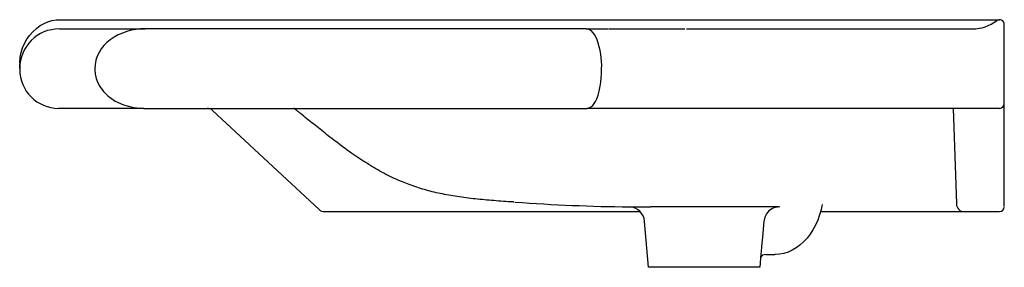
# Model space of a CAD drawing. Header units: millimetres. Extents: x 5035.407 to 5036.027, y 3342.699 to 3342.855.
import ezdxf

# ---------------------------------------------------------------- set-up
doc = ezdxf.new("R2010")
doc.units = ezdxf.units.MM
doc.layers.add('SANINDUSA', color=3, linetype='Continuous')

msp = doc.modelspace()

# ---------------------------------------------------------------- linework, layer by layer
at = {"layer": 'SANINDUSA'}
for p, q in [((5035.43245, 3342.85521), (5036.02445, 3342.85521)), ((5035.43245, 3342.84945), (5035.4614, 3342.84945)), ((5035.4614, 3342.84945), (5035.48026, 3342.84945)), ((5035.48026, 3342.84945), (5035.48643, 3342.84945)), ((5035.76422, 3342.84945), (5035.48643, 3342.84945)), ((5035.76422, 3342.84945), (5035.7779, 3342.84945)), ((5035.8273, 3342.84945), (5036.00745, 3342.84945)), ((5035.40745, 3342.82445), (5035.40745, 3342.82395)), ((5035.45479, 3342.82436), (5035.45479, 3342.82395)), ((5035.77387, 3342.82395), (5035.77387, 3342.82436)), ((5036.02745, 3342.82395), (5036.02745, 3342.82743)), ((5035.48566, 3342.79945), (5035.43195, 3342.79945)), ((5035.48566, 3342.79945), (5035.7647, 3342.79945)), ((5036.00745, 3342.79945), (5035.7647, 3342.79945)), ((5035.99518, 3342.79945), (5035.99728, 3342.73928)), ((5036.02445, 3342.79945), (5036.00745, 3342.79945)), ((5036.02745, 3342.73799), (5036.02745, 3342.80032)), ((5035.52889, 3342.79812), (5035.59601, 3342.73579)), ((5035.59942, 3342.73445), (5035.62668, 3342.73445)), ((5035.62668, 3342.73445), (5035.64156, 3342.73445)), ((5035.64156, 3342.73445), (5035.79818, 3342.73445)), ((5035.91171, 3342.73445), (5035.9773, 3342.73445)), ((5035.9773, 3342.73445), (5035.99747, 3342.73445)), ((5035.99745, 3342.73445), (5036.00228, 3342.73445)), ((5036.00228, 3342.73445), (5036.02445, 3342.73445)), ((5035.80345, 3342.69945), (5035.80093, 3342.72834)), ((5035.8742, 3342.70797), (5035.87345, 3342.69945)), ((5035.87737, 3342.70745), (5035.88301, 3342.70745)), ((5035.81371, 3342.69945), (5035.80345, 3342.69945)), ((5035.87345, 3342.69945), (5035.81371, 3342.69945))]:
    msp.add_line(p, q, dxfattribs=at)
at = {"layer": 'SANINDUSA', "flags": 128}
for points in [[(5035.40749, 3342.8278), (5035.40748, 3342.82871), (5035.40777, 3342.83164), (5035.40837, 3342.83456), (5035.40927, 3342.83743), (5035.41047, 3342.8402), (5035.41196, 3342.84287), (5035.41372, 3342.84537), (5035.41573, 3342.84766), (5035.41796, 3342.84971), (5035.42035, 3342.85146), (5035.42286, 3342.8529), (5035.42518, 3342.8539), (5035.42777, 3342.85466), (5035.43038, 3342.8551), (5035.43245, 3342.85518)], [(5035.77101, 3342.84256), (5035.77022, 3342.84435), (5035.76937, 3342.84586), (5035.76748, 3342.84811), (5035.76589, 3342.84912), (5035.76422, 3342.84945)], [(5036.02745, 3342.82743), (5036.02745, 3342.83127), (5036.02745, 3342.83502), (5036.02745, 3342.83896), (5036.02745, 3342.8426), (5036.02745, 3342.84539), (5036.02745, 3342.84783), (5036.02745, 3342.84963), (5036.02745, 3342.85102), (5036.02745, 3342.8519), (5036.02745, 3342.85221)], [(5035.40745, 3342.82445), (5035.40745, 3342.8245), (5035.40745, 3342.82464), (5035.40745, 3342.82488), (5035.40745, 3342.8252), (5035.40745, 3342.82563), (5035.40745, 3342.82614), (5035.40745, 3342.82674), (5035.40745, 3342.82743)], [(5035.45479, 3342.82395), (5035.455, 3342.82105), (5035.45565, 3342.81814), (5035.45661, 3342.81557), (5035.45791, 3342.81312), (5035.46018, 3342.81002), (5035.46295, 3342.80725), (5035.46754, 3342.80402), (5035.47279, 3342.80162), (5035.47905, 3342.8), (5035.48566, 3342.79945)], [(5035.7647, 3342.79945), (5035.7665, 3342.79988), (5035.76828, 3342.80124), (5035.77, 3342.80369), (5035.77086, 3342.80549), (5035.77165, 3342.80765), (5035.7724, 3342.81034), (5035.77304, 3342.81348), (5035.77339, 3342.81593), (5035.77366, 3342.81857), (5035.77381, 3342.82121), (5035.77387, 3342.82395)], [(5036.02745, 3342.80245), (5036.02745, 3342.80264), (5036.02745, 3342.80319), (5036.02745, 3342.80409), (5036.02745, 3342.80533), (5036.02745, 3342.8069), (5036.02745, 3342.80875), (5036.02745, 3342.81087), (5036.02745, 3342.8132), (5036.02745, 3342.81573), (5036.02745, 3342.81839), (5036.02745, 3342.82115), (5036.02745, 3342.82395)], [(5036.02745, 3342.80032), (5036.02745, 3342.8008), (5036.02745, 3342.80123), (5036.02745, 3342.8016), (5036.02745, 3342.8019), (5036.02745, 3342.80214), (5036.02745, 3342.80231), (5036.02745, 3342.80242), (5036.02745, 3342.80245)], [(5035.88575, 3342.73747), (5035.88589, 3342.73747), (5035.8858, 3342.73747), (5035.88525, 3342.73747), (5035.8833, 3342.73747), (5035.88006, 3342.73747), (5035.87566, 3342.73747), (5035.87018, 3342.73747), (5035.86382, 3342.73747), (5035.85672, 3342.73747), (5035.84912, 3342.73747), (5035.84121, 3342.73748), (5035.83322, 3342.73748), (5035.82539, 3342.73748), (5035.81792, 3342.73748), (5035.81104, 3342.73748), (5035.80493, 3342.73747)], [(5035.91274, 3342.73886), (5035.91208, 3342.73574), (5035.91112, 3342.73237), (5035.90995, 3342.72911), (5035.90856, 3342.72599), (5035.90697, 3342.72304), (5035.90518, 3342.72028), (5035.90322, 3342.71773), (5035.90108, 3342.71543), (5035.8988, 3342.71338), (5035.89639, 3342.71162), (5035.89388, 3342.71015), (5035.89128, 3342.709), (5035.88864, 3342.70816), (5035.88596, 3342.70765), (5035.88343, 3342.70746), (5035.88301, 3342.70745)], [(5035.87765, 3342.73303), (5035.87657, 3342.73096), (5035.87597, 3342.72835)], [(5035.87597, 3342.72835), (5035.87509, 3342.71839), (5035.87457, 3342.71254)]]:
    msp.add_lwpolyline(points, dxfattribs=at)
at = {"layer": 'SANINDUSA'}
for centre, radius, start, end in [((5036.00745, 3342.87445), 0.025, 270, 307.3832), ((5036.02445, 3342.85221), 0.003, 0, 127.3832), ((5035.43245, 3342.82445), 0.025, 90, 180), ((5035.48578, 3342.81309), 0.03637, 88.96312, 125.8893), ((5035.47728, 3342.82408), 0.02249, 124.76662, 179.29437), ((5035.72804, 3342.82649), 0.04588, 357.33673, 20.50008), ((5035.43195, 3342.82395), 0.0245, 180, 270), ((5035.52549, 3342.79445), 0.005, 47.1211, 90), ((5036.02445, 3342.80245), 0.003, 270, 0), ((5035.80294, 3343.88773), 1.15031, 265.84048, 269.41821), ((5035.79929, 3346.44735), 3.70988, 269.87341, 270.08717), ((5035.79105, 3342.72755), 0.00993, 4.5786, 87.93243), ((5035.88589, 3342.72757), 0.0099, 90.7468, 146.4822), ((5036.00228, 3342.73945), 0.005, 182, 270), ((5036.02445, 3342.73745), 0.003, 270, 0), ((5035.59942, 3342.73945), 0.005, 227.1211, 270), ((5036.40339, 3342.66607), 0.53085, 174.97774, 175.47325), ((5035.8771, 3342.70388), 0.00357, 85.99435, 150.47392)]:
    msp.add_arc(centre, radius, start, end, dxfattribs=at)
for points, knots in [([(5035.77825, 3342.84945), (5035.77956, 3342.84945), (5035.78455, 3342.84945), (5035.79308, 3342.84945), (5035.80385, 3342.84945), (5035.81447, 3342.84945), (5035.82199, 3342.84945), (5035.82583, 3342.84945), (5035.82628, 3342.84945)], [0, 0, 0, 0, 0.077834, 0.296858, 0.518203, 0.742394, 0.969936, 1, 1, 1, 1]), ([(5035.71884, 3342.74049), (5035.71859, 3342.74051), (5035.7142, 3342.74075), (5035.70596, 3342.74136), (5035.69418, 3342.7424), (5035.68295, 3342.74383), (5035.67229, 3342.74572), (5035.66225, 3342.74818), (5035.65441, 3342.75076), (5035.64816, 3342.75324), (5035.64323, 3342.75536), (5035.63808, 3342.75789), (5035.63299, 3342.76066), (5035.62788, 3342.76367), (5035.62281, 3342.76688), (5035.61658, 3342.77108), (5035.60925, 3342.77638), (5035.60083, 3342.78288), (5035.59256, 3342.7895), (5035.58697, 3342.794), (5035.58422, 3342.79621)], [0, 0, 0, 0, 0.004331, 0.07766, 0.152124, 0.227798, 0.303218, 0.376872, 0.450933, 0.483773, 0.524708, 0.565879, 0.607357, 0.648922, 0.690286, 0.731178, 0.801282, 0.869495, 0.935763, 1, 1, 1, 1])]:
    msp.add_open_spline(points, degree=3, knots=knots, dxfattribs=at)
msp.add_open_spline([(5035.58422, 3342.79621), (5035.58014, 3342.79945)], degree=1, dxfattribs=at)

doc.saveas('drawing.dxf')
